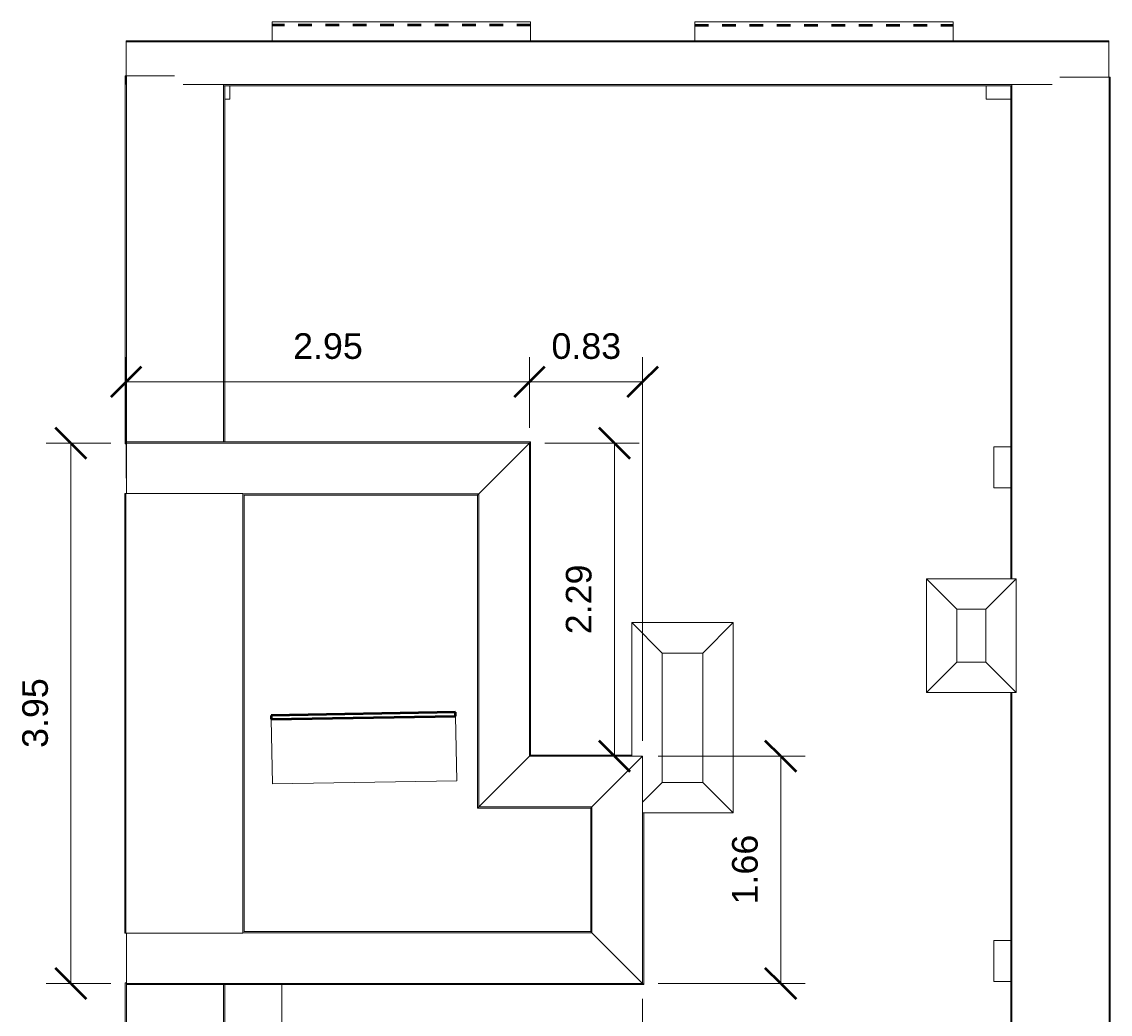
# Model space of a CAD drawing. Header units: metres. Extents: x -8.5 to -0.5, y -17.3 to -6.1.
# Tile 7 of 7: x -8.5 to -0.5, y -13.4 to -6.1. Entities that reach past the tile are written whole.
import ezdxf

# ---------------------------------------------------------------- set-up
doc = ezdxf.new("R2010")
doc.units = ezdxf.units.M
doc.linetypes.add('Trazo', pattern=[0.00635, 0.003175, -0.003175])
for name, color, linetype, lineweight in [('A-ANNO-DIMS', 211, 'Continuous', 9), ('A-ANNO-DIMS-75', 211, 'Continuous', 9), ('A-COLS', 52, 'Continuous', 18), ('A-FLOR', 192, 'Continuous', 18), ('A-GENM', 13, 'Continuous', 18), ('A-GLAZ', 151, 'Continuous', 18), ('A-GLAZ-HDLN', 1, 'Trazo', 25), ('A-GLAZ-SILL', 1, 'Continuous', 18), ('A-ROOF', 132, 'Continuous', 18), ('A-WALL', 113, 'Continuous', 18)]:
    doc.layers.add(name, color=color, linetype=linetype, lineweight=lineweight)
doc.styles.add('Arial', font='arial.ttf', dxfattribs={"height": 0.1875})
doc.dimstyles.new('Diagonal_-_Arial_2_5_mm', dxfattribs={"dimscale": 0.3048, "dimtxt": 0.191299, "dimasz": 0.738189, "dimexe": 0.590551, "dimexo": 0.369094, "dimgap": 0.369094, "dimtad": 1, "dimrnd": 0.01, "dimzin": 0, "dimdsep": 46, "dimtxsty": 'Arial', "dimblk1": 'OBLIQUE', "dimblk2": 'OBLIQUE', "dimsah": 1, "dimcen": 0.09, "dimazin": 0, "dimtfac": 1, "dimtdec": 4, "dimtix": 1, "dimtmove": 0, "dimatfit": 3, "dimfxl": 1, "dimtvp": 1, "dimtfill": 1, "dimtolj": 1, "dimtzin": 0, "dimarcsym": 2})

# ---------------------------------------------------------------- blocks, each defined once
blk = doc.blocks.new('Muro básico _ M6 B_ Muro tipo adiabático lado escalera en casetón - ___-142537-CUBIERTAS')
at = {"layer": 'A-WALL'}
for p, q in [((-7.7169, -9.5625), (-7.7169, -12.7763)), ((-7.7169, -9.5625), (-7.7167, -9.5625)), ((-7.7167, -9.5625), (-7.7087, -9.5625)), ((-7.7087, -9.5625), (-6.8547, -9.5625)), ((-7.7087, -9.5625), (-7.7087, -12.7763)), ((-6.8526, -12.7742), (-6.8526, -9.5646)), ((-6.8444, -12.7666), (-6.8444, -9.5722)), ((-7.7167, -12.7763), (-7.7169, -12.7763)), ((-7.7087, -12.7763), (-7.7167, -12.7763)), ((-6.8547, -12.7763), (-7.7087, -12.7763))]:
    blk.add_line(p, q, dxfattribs=at)
blk = doc.blocks.new('Muro básico _ M3_ muro tipo adiabático con barrido - ___-142540-CUBIERTAS')
at = {"layer": 'A-WALL'}
for p, q in [((-0.8775, -6.5166), (-0.5161, -6.5166)), ((-0.5161, -6.5166), (-0.5081, -6.5166)), ((-0.5161, -6.5166), (-0.5161, -16.0931)), ((-0.5081, -6.5166), (-0.5079, -6.5166)), ((-0.5079, -16.0931), (-0.5079, -6.5166)), ((-1.2355, -6.579), (-1.2355, -10.186)), ((-1.2273, -10.186), (-1.2273, -6.5709)), ((-1.2355, -11.0173), (-1.2355, -15.7759)), ((-1.2273, -15.784), (-1.2273, -11.0173)), ((-0.5161, -16.0931), (-0.6227, -16.0931)), ((-0.5081, -16.0931), (-0.5161, -16.0931)), ((-0.5079, -16.0931), (-0.5081, -16.0931))]:
    blk.add_line(p, q, dxfattribs=at)
blk = doc.blocks.new('Muro básico _ M5_ Muro tipo acabaddo en ladrillo visto - ___-142532-CUBIERTAS')
at = {"layer": 'A-WALL'}
for p, q in [((-4.7488, -9.185), (-7.7058, -9.185)), ((-7.7058, -9.1852), (-7.7058, -9.185)), ((-7.7058, -9.1932), (-7.7058, -9.1852)), ((-7.7058, -9.5625), (-7.7058, -9.1932)), ((-7.7058, -9.1932), (-4.757, -9.1932)), ((-4.757, -9.1932), (-5.1283, -9.5646)), ((-4.749, -9.1852), (-4.757, -9.1932)), ((-5.1283, -9.5646), (-6.8526, -9.5646)), ((-6.845, -9.5728), (-5.1366, -9.5728)), ((-5.1283, -9.5646), (-5.1365, -9.5727))]:
    blk.add_line(p, q, dxfattribs=at)
at = {"layer": 'A-WALL', "flags": 128}
for points in [[(-4.7488, -9.185), (-4.7489, -9.1851), (-4.749, -9.1852)], [(-5.1365, -9.5727), (-5.1366, -9.5728), (-5.1366, -9.5728)]]:
    blk.add_lwpolyline(points, dxfattribs=at)
blk = doc.blocks.new('Muro básico _ M5_ Muro tipo acabaddo en ladrillo visto - ___-142533-CUBIERTAS')
at = {"layer": 'A-WALL'}
for p, q in [((-5.1283, -9.5646), (-4.757, -9.1932)), ((-4.757, -9.1932), (-4.749, -9.1852)), ((-4.757, -9.1932), (-4.757, -11.4825)), ((-4.7488, -11.4744), (-4.7488, -9.185)), ((-5.1366, -9.5728), (-5.1366, -11.8621)), ((-5.1365, -9.5727), (-5.1283, -9.5646)), ((-5.1283, -11.8539), (-5.1283, -9.5646)), ((-4.757, -11.4825), (-5.1283, -11.8539)), ((-4.749, -11.4746), (-4.757, -11.4825)), ((-5.1283, -11.8539), (-5.1365, -11.862))]:
    blk.add_line(p, q, dxfattribs=at)
at = {"layer": 'A-WALL', "flags": 128}
for points in [[(-4.749, -9.1852), (-4.7489, -9.1851), (-4.7488, -9.185)], [(-5.1366, -9.5728), (-5.1366, -9.5728), (-5.1365, -9.5727)], [(-4.7488, -11.4744), (-4.7489, -11.4744), (-4.749, -11.4746)], [(-5.1365, -11.862), (-5.1366, -11.8621), (-5.1366, -11.8621)]]:
    blk.add_lwpolyline(points, dxfattribs=at)
blk = doc.blocks.new('Muro básico _ M5_ Muro tipo acabaddo en ladrillo visto - ___-142534-CUBIERTAS')
at = {"layer": 'A-WALL'}
for p, q in [((-5.1283, -11.8539), (-4.757, -11.4825)), ((-4.757, -11.4825), (-4.749, -11.4746)), ((-4.757, -11.4825), (-3.9287, -11.4825)), ((-4.007, -11.4744), (-4.7488, -11.4744)), ((-3.9287, -11.4825), (-4.3001, -11.8539)), ((-5.1366, -11.8621), (-4.3083, -11.8621)), ((-5.1365, -11.862), (-5.1283, -11.8539)), ((-4.3001, -11.8539), (-5.1283, -11.8539)), ((-4.3001, -11.8539), (-4.3082, -11.862))]:
    blk.add_line(p, q, dxfattribs=at)
at = {"layer": 'A-WALL', "flags": 128}
for points in [[(-4.749, -11.4746), (-4.7489, -11.4744), (-4.7488, -11.4744)], [(-5.1366, -11.8621), (-5.1366, -11.8621), (-5.1365, -11.862)], [(-4.3082, -11.862), (-4.3083, -11.8621), (-4.3083, -11.8621)]]:
    blk.add_lwpolyline(points, dxfattribs=at)
blk = doc.blocks.new('Muro básico _ M5_ Muro tipo acabaddo en ladrillo visto - ___-142535-CUBIERTAS')
at = {"layer": 'A-WALL'}
for p, q in [((-4.3001, -11.8539), (-3.9287, -11.4825)), ((-3.9287, -11.4825), (-3.9287, -13.1456)), ((-4.3083, -11.8621), (-4.3083, -12.7659)), ((-4.3082, -11.862), (-4.3001, -11.8539)), ((-4.3001, -12.7742), (-4.3001, -11.8539)), ((-3.9206, -13.1537), (-3.9206, -11.8973)), ((-4.3001, -12.7742), (-4.3082, -12.7661)), ((-3.9287, -13.1456), (-4.3001, -12.7742)), ((-3.9207, -13.1535), (-3.9287, -13.1456))]:
    blk.add_line(p, q, dxfattribs=at)
at = {"layer": 'A-WALL', "flags": 128}
for points in [[(-4.3083, -11.8621), (-4.3083, -11.8621), (-4.3082, -11.862)], [(-4.3082, -12.7661), (-4.3083, -12.766), (-4.3083, -12.7659)], [(-3.9206, -13.1537), (-3.9206, -13.1537), (-3.9207, -13.1535)]]:
    blk.add_lwpolyline(points, dxfattribs=at)
blk = doc.blocks.new('Muro básico _ M5_ Muro tipo acabaddo en ladrillo visto - ___-142536-CUBIERTAS')
at = {"layer": 'A-WALL'}
for p, q in [((-7.7058, -13.1456), (-7.7058, -12.7763)), ((-6.8526, -12.7742), (-4.3001, -12.7742)), ((-4.3083, -12.7659), (-6.845, -12.7659)), ((-4.3082, -12.7661), (-4.3001, -12.7742)), ((-4.3001, -12.7742), (-3.9287, -13.1456)), ((-7.7058, -13.1535), (-7.7058, -13.1456)), ((-3.9287, -13.1456), (-7.7058, -13.1456)), ((-7.7058, -13.1537), (-7.7058, -13.1535)), ((-7.7058, -13.1537), (-3.9206, -13.1537)), ((-3.9287, -13.1456), (-3.9207, -13.1535))]:
    blk.add_line(p, q, dxfattribs=at)
at = {"layer": 'A-WALL', "flags": 128}
for points in [[(-4.3083, -12.7659), (-4.3083, -12.766), (-4.3082, -12.7661)], [(-3.9207, -13.1535), (-3.9206, -13.1537), (-3.9206, -13.1537)]]:
    blk.add_lwpolyline(points, dxfattribs=at)
blk = doc.blocks.new('Muro básico _ M1_ Muro tipo ladrillo visto  con barrido - ___-142531-CUBIERTAS')
at = {"layer": 'A-WALL'}
for p, q in [((-0.5182, -6.2502), (-7.7062, -6.2502)), ((-7.7062, -6.2503), (-7.7062, -6.2502)), ((-7.7062, -6.2583), (-7.7062, -6.2503)), ((-7.7062, -6.5709), (-7.7062, -6.2583)), ((-7.7062, -6.2583), (-0.5182, -6.2583)), ((-0.5182, -6.2502), (-0.5182, -6.2503)), ((-0.5182, -6.2503), (-0.5182, -6.2583)), ((-0.5182, -6.2583), (-0.5182, -6.5166)), ((-0.9318, -6.5709), (-7.2901, -6.5709)), ((-6.9928, -6.5791), (-1.2291, -6.5791))]:
    blk.add_line(p, q, dxfattribs=at)
blk = doc.blocks.new('Muro básico _ M3_ muro tipo adiabático con barrido - ___-142539-CUBIERTAS')
at = {"layer": 'A-WALL'}
for p, q in [((-7.7139, -6.5066), (-7.7139, -9.1985)), ((-7.7139, -6.5066), (-7.7138, -6.5066)), ((-7.7138, -6.5066), (-7.7062, -6.5066)), ((-7.7058, -6.5066), (-7.3544, -6.5066)), ((-7.7058, -6.5066), (-7.7058, -9.1852)), ((-6.9946, -9.1852), (-6.9946, -6.5709)), ((-6.9864, -9.1852), (-6.9864, -6.579)), ((-7.7138, -9.1985), (-7.7139, -9.1985)), ((-7.7058, -9.1985), (-7.7138, -9.1985))]:
    blk.add_line(p, q, dxfattribs=at)
blk = doc.blocks.new('Muro básico _ M3_ muro tipo adiabático con barrido - ___-142538-CUBIERTAS')
at = {"layer": 'A-WALL'}
for p, q in [((-7.7139, -13.1403), (-7.7139, -15.779)), ((-7.7139, -13.1403), (-7.7138, -13.1403)), ((-7.7138, -13.1403), (-7.7058, -13.1403)), ((-7.7058, -13.1535), (-7.7058, -15.8403)), ((-6.9946, -15.784), (-6.9946, -13.1535)), ((-6.9864, -15.7759), (-6.9864, -13.1535)), ((-7.3463, -15.8403), (-7.7058, -15.8403))]:
    blk.add_line(p, q, dxfattribs=at)
blk = doc.blocks.new('Ventana monoblock practicable_ 2 hojas sin cajon para poner emparchado - CA-05_ COCINA - DORMITORIOS NORTE-215034-CUBIERTAS')
at = {"layer": 'A-GLAZ-HDLN'}
for p, q in [((-0.945, 0.2524), (0.945, 0.2524)), ((-0.945, 0.2424), (0.945, 0.2424))]:
    blk.add_line(p, q, dxfattribs=at)
at = {"layer": 'A-GLAZ-SILL'}
for p, q in [((-0.945, 0.1339), (-0.945, 0.2724)), ((-0.945, 0.2724), (0.945, 0.2724)), ((0.945, 0.2724), (0.945, 0.1339))]:
    blk.add_line(p, q, dxfattribs=at)
blk = doc.blocks.new('Ventana monoblock practicable_ 2 hojas sin cajon para poner emparchado - CA-05_ COCINA - DORMITORIOS NORTE-215036-CUBIERTAS')
at = {"layer": 'A-GLAZ-HDLN'}
for p, q in [((-0.945, -0.2424), (0.945, -0.2424)), ((-0.945, -0.2524), (0.945, -0.2524))]:
    blk.add_line(p, q, dxfattribs=at)
at = {"layer": 'A-GLAZ-SILL'}
for p, q in [((-0.945, -0.2724), (-0.945, -0.1339)), ((0.945, -0.1339), (0.945, -0.2724)), ((0.945, -0.2724), (-0.945, -0.2724))]:
    blk.add_line(p, q, dxfattribs=at)
blk = doc.blocks.new('Ruskin_-_PHB_-_Box_Corner_Penthouse - Ruskin_-_PHB_-_Box_Corner_Penthouse-145503-CUBIERTAS')
at = {"layer": 'A-GENM'}
for p, q in [((-0.32765, -0.41565), (-0.32765, 0.41565)), ((-0.1054, 0.1934), (-0.32765, 0.41565)), ((-0.32765, 0.41565), (0.32765, 0.41565)), ((0.1054, 0.1934), (0.32765, 0.41565)), ((0.32765, 0.41565), (0.32765, -0.41565)), ((0.1054, 0.1934), (-0.1054, 0.1934)), ((-0.1054, 0.1934), (-0.1054, -0.1934)), ((-0.1054, 0.1934), (-0.1054, -0.1934)), ((0.1054, 0.1934), (-0.1054, 0.1934)), ((0.1054, -0.1934), (0.1054, 0.1934)), ((0.1054, -0.1934), (0.1054, 0.1934)), ((-0.32765, -0.41565), (-0.1054, -0.1934)), ((-0.1054, -0.1934), (0.1054, -0.1934)), ((-0.1054, -0.1934), (0.1054, -0.1934)), ((0.1054, -0.1934), (0.32765, -0.41565)), ((0.32765, -0.41565), (-0.32765, -0.41565))]:
    blk.add_line(p, q, dxfattribs=at)
blk = doc.blocks.new('Ruskin_-_PHB_-_Box_Corner_Penthouse - Ruskin_-_PHB_-_Box_Corner_Penthouse chimenea grande-145505-CUBIERTAS')
at = {"layer": 'A-GENM'}
for p, q in [((-0.3706, -0.2809), (-0.3706, 0.6956)), ((-0.1484, 0.4734), (-0.3706, 0.6956)), ((-0.3706, 0.6956), (0.3707, 0.6956)), ((0.1484, 0.4734), (0.3707, 0.6956)), ((0.3707, 0.6956), (0.3707, -0.6957)), ((0.1484, 0.4734), (-0.1484, 0.4734)), ((-0.1484, 0.4734), (-0.1484, -0.4734)), ((-0.1484, 0.4734), (-0.1484, -0.4734)), ((0.1484, 0.4734), (-0.1484, 0.4734)), ((0.1484, -0.4734), (0.1484, 0.4734)), ((0.1484, -0.4734), (0.1484, 0.4734)), ((-0.2924, -0.6174), (-0.1484, -0.4734)), ((-0.1484, -0.4734), (0.1484, -0.4734)), ((-0.1484, -0.4734), (0.1484, -0.4734)), ((0.1484, -0.4734), (0.3707, -0.6957)), ((0.3707, -0.6957), (-0.2924, -0.6957))]:
    blk.add_line(p, q, dxfattribs=at)
blk = doc.blocks.new('DIMBLOCK1-CUBIERTAS')
at = {"layer": 'A-ANNO-DIMS-75'}
for p, q in [((-7.7079, -9.45), (-7.7079, -8.5657)), ((-4.757, -9.0807), (-4.757, -8.5657)), ((-7.7079, -8.7457), (-4.757, -8.7457)), ((-7.7079, -8.7457), (-7.7079, -9.45)), ((-4.757, -8.7457), (-4.757, -9.0807))]:
    blk.add_line(p, q, dxfattribs=at)
at = {"layer": 'A-ANNO-DIMS-75', "lineweight": 50}
for p, q in [((-7.7079, -8.7457), (-7.5954, -8.6332)), ((-4.757, -8.7457), (-4.6445, -8.6332)), ((-7.7079, -8.7457), (-7.8204, -8.8582)), ((-4.757, -8.7457), (-4.8695, -8.8582))]:
    blk.add_line(p, q, dxfattribs=at)
at = {"layer": 'A-ANNO-DIMS-75', "color": 0, "insert": (-6.4856, -8.3897), "char_height": 0.1875, "width": 0.607447, "attachment_point": 1, "line_spacing_factor": 0.941778, "style": 'Arial', "bg_fill": 3, "box_fill_scale": 1.25, "bg_fill_color": 256, "bg_fill_true_color": 13158600, "bg_fill_transparency": 0}
blk.add_mtext('2.95', dxfattribs=at)
blk = doc.blocks.new('_Oblique')
at = {"color": 0, "linetype": 'ByBlock', "lineweight": -2}
blk.add_line((-0.5, -0.5), (0.5, 0.5), dxfattribs=at)
blk = doc.blocks.new('DIMBLOCK2-CUBIERTAS')
at = {"layer": 'A-ANNO-DIMS-75', "lineweight": 50}
for p, q in [((-4.1345, -9.1932), (-4.247, -9.0807)), ((-4.1345, -9.1932), (-4.022, -9.3057)), ((-4.1345, -11.4825), (-4.247, -11.37)), ((-4.1345, -11.4825), (-4.022, -11.595))]:
    blk.add_line(p, q, dxfattribs=at)
at = {"layer": 'A-ANNO-DIMS-75'}
for p, q in [((-4.6445, -9.1932), (-3.9545, -9.1932)), ((-4.1345, -9.1932), (-4.6445, -9.1932)), ((-4.1345, -9.1932), (-4.1345, -11.4825)), ((-4.0879, -11.4825), (-4.3145, -11.4825)), ((-4.1345, -11.4825), (-4.0879, -11.4825))]:
    blk.add_line(p, q, dxfattribs=at)
at = {"layer": 'A-ANNO-DIMS-75', "color": 0, "insert": (-4.4904, -10.591), "char_height": 0.1875, "width": 0.607447, "attachment_point": 1, "rotation": 90, "line_spacing_factor": 0.941778, "style": 'Arial', "bg_fill": 3, "box_fill_scale": 1.25, "bg_fill_color": 256, "bg_fill_true_color": 13158600, "bg_fill_transparency": 0}
blk.add_mtext('2.29', dxfattribs=at)
blk = doc.blocks.new('DIMBLOCK3-CUBIERTAS')
at = {"layer": 'A-ANNO-DIMS-75', "lineweight": 50}
for p, q in [((-2.9189, -11.4825), (-3.0314, -11.37)), ((-2.9189, -11.4825), (-2.8064, -11.595)), ((-2.9189, -13.1456), (-3.0314, -13.0331)), ((-2.9189, -13.1456), (-2.8064, -13.2581))]:
    blk.add_line(p, q, dxfattribs=at)
at = {"layer": 'A-ANNO-DIMS-75'}
for p, q in [((-3.8162, -11.4825), (-2.7389, -11.4825)), ((-2.9189, -11.4825), (-3.8162, -11.4825)), ((-2.9189, -11.4825), (-2.9189, -13.1456)), ((-3.8162, -13.1456), (-2.7389, -13.1456)), ((-2.9189, -13.1456), (-3.8162, -13.1456))]:
    blk.add_line(p, q, dxfattribs=at)
at = {"layer": 'A-ANNO-DIMS-75', "color": 0, "insert": (-3.2748, -12.5672), "char_height": 0.1875, "width": 0.607447, "attachment_point": 1, "rotation": 90, "line_spacing_factor": 0.941778, "style": 'Arial', "bg_fill": 3, "box_fill_scale": 1.25, "bg_fill_color": 256, "bg_fill_true_color": 13158600, "bg_fill_transparency": 0}
blk.add_mtext('1.66', dxfattribs=at)
blk = doc.blocks.new('DIMBLOCK4-CUBIERTAS')
at = {"layer": 'A-ANNO-DIMS-75'}
for p, q in [((-7.7058, -13.2662), (-7.7058, -14.0463)), ((-7.7058, -13.8663), (-7.7058, -13.2662)), ((-3.9287, -13.2581), (-3.9287, -14.0463)), ((-3.9287, -13.8663), (-3.9287, -13.2581)), ((-7.7058, -13.8663), (-3.9287, -13.8663))]:
    blk.add_line(p, q, dxfattribs=at)
at = {"layer": 'A-ANNO-DIMS-75', "lineweight": 50}
for p, q in [((-7.7058, -13.8663), (-7.5933, -13.7538)), ((-3.9287, -13.8663), (-3.8162, -13.7538)), ((-7.7058, -13.8663), (-7.8183, -13.9788)), ((-3.9287, -13.8663), (-4.0412, -13.9788))]:
    blk.add_line(p, q, dxfattribs=at)
at = {"layer": 'A-ANNO-DIMS-75', "color": 0, "insert": (-6.0704, -13.5103), "char_height": 0.1875, "width": 0.607447, "attachment_point": 1, "line_spacing_factor": 0.941778, "style": 'Arial', "bg_fill": 3, "box_fill_scale": 1.25, "bg_fill_color": 256, "bg_fill_true_color": 13158600, "bg_fill_transparency": 0}
blk.add_mtext('3.78', dxfattribs=at)
blk = doc.blocks.new('DIMBLOCK5-CUBIERTAS')
at = {"layer": 'A-ANNO-DIMS-75'}
for p, q in [((-4.757, -9.0807), (-4.757, -8.5657)), ((-3.9287, -11.37), (-3.9287, -8.5657)), ((-4.757, -8.7457), (-3.9287, -8.7457)), ((-4.757, -8.7457), (-4.757, -9.0807)), ((-3.9287, -8.7457), (-3.9287, -11.37))]:
    blk.add_line(p, q, dxfattribs=at)
at = {"layer": 'A-ANNO-DIMS-75', "lineweight": 50}
for p, q in [((-4.757, -8.7457), (-4.6445, -8.6332)), ((-3.9287, -8.7457), (-3.8162, -8.6332)), ((-4.757, -8.7457), (-4.8695, -8.8582)), ((-3.9287, -8.7457), (-4.0412, -8.8582))]:
    blk.add_line(p, q, dxfattribs=at)
at = {"layer": 'A-ANNO-DIMS-75', "color": 0, "insert": (-4.5959, -8.3897), "char_height": 0.1875, "width": 0.607447, "attachment_point": 1, "line_spacing_factor": 0.941778, "style": 'Arial', "bg_fill": 3, "box_fill_scale": 1.25, "bg_fill_color": 256, "bg_fill_true_color": 13158600, "bg_fill_transparency": 0}
blk.add_mtext('0.83', dxfattribs=at)
blk = doc.blocks.new('DIMBLOCK6-CUBIERTAS')
at = {"layer": 'A-ANNO-DIMS-75', "lineweight": 50}
for p, q in [((-8.1116, -9.1932), (-8.2241, -9.0807)), ((-8.1116, -9.1932), (-7.9991, -9.3057)), ((-8.1116, -13.1456), (-8.2241, -13.0331)), ((-8.1116, -13.1456), (-7.9991, -13.2581))]:
    blk.add_line(p, q, dxfattribs=at)
at = {"layer": 'A-ANNO-DIMS-75'}
for p, q in [((-7.8183, -9.1932), (-8.2916, -9.1932)), ((-8.1116, -9.1932), (-8.1116, -13.1456)), ((-8.1116, -9.1932), (-7.8183, -9.1932)), ((-7.8183, -13.1456), (-8.2916, -13.1456)), ((-8.1116, -13.1456), (-7.8183, -13.1456))]:
    blk.add_line(p, q, dxfattribs=at)
at = {"layer": 'A-ANNO-DIMS-75', "color": 0, "insert": (-8.4675, -11.4225), "char_height": 0.1875, "width": 0.607447, "attachment_point": 1, "rotation": 90, "line_spacing_factor": 0.941778, "style": 'Arial', "bg_fill": 3, "box_fill_scale": 1.25, "bg_fill_color": 256, "bg_fill_true_color": 13158600, "bg_fill_transparency": 0}
blk.add_mtext('3.95', dxfattribs=at)

msp = doc.modelspace()

# ---------------------------------------------------------------- linework, layer by layer
at = {"layer": 'A-COLS'}
for p, q in [((-6.9495, -6.6768), (-6.9495, -6.579)), ((-1.4144, -6.579), (-1.4144, -6.6768)), ((-6.9865, -6.6768), (-6.9495, -6.6768)), ((-1.4144, -6.6768), (-1.2354, -6.6768)), ((-1.3592, -9.2202), (-1.3592, -9.5202)), ((-1.2354, -9.2202), (-1.3592, -9.2202)), ((-1.3592, -9.5202), (-1.2354, -9.5202)), ((-1.3592, -12.8297), (-1.3592, -13.1297)), ((-1.2354, -12.8297), (-1.3592, -12.8297)), ((-1.3592, -13.1297), (-1.2354, -13.1297))]:
    msp.add_line(p, q, dxfattribs=at)
at = {"layer": 'A-FLOR'}
for p, q in [((-5.0977, -11.862), (-5.0977, -11.864)), ((-5.0977, -12.764), (-5.0977, -12.7661))]:
    msp.add_line(p, q, dxfattribs=at)
at = {"layer": 'A-ROOF', "lineweight": 50}
for p, q in [((-5.2978, -11.1621), (-6.6462, -11.1856)), ((-6.6462, -11.1856), (-6.6458, -11.2125)), ((-6.6458, -11.2125), (-5.2973, -11.189)), ((-5.2973, -11.189), (-5.2978, -11.1621))]:
    msp.add_line(p, q, dxfattribs=at)
at = {"layer": 'A-ROOF'}
for p, q in [((-6.6458, -11.2125), (-6.6375, -11.6855)), ((-5.289, -11.662), (-5.2973, -11.189)), ((-6.6375, -11.6855), (-5.289, -11.662)), ((-5.1278, -11.864), (-5.1278, -11.862)), ((-4.3082, -11.864), (-5.1278, -11.864)), ((-5.0795, -11.862), (-5.0795, -11.864)), ((-6.8445, -12.764), (-4.3082, -12.764)), ((-4.3795, -12.764), (-4.3795, -12.7661)), ((-6.5684, -13.1535), (-6.5684, -15.7759))]:
    msp.add_line(p, q, dxfattribs=at)

# ---------------------------------------------------------------- block references
at = {"layer": 'A-GENM'}
for name, p in [('Ruskin_-_PHB_-_Box_Corner_Penthouse - Ruskin_-_PHB_-_Box_Corner_Penthouse-145503-CUBIERTAS', (-1.5246, -10.6016)), ('Ruskin_-_PHB_-_Box_Corner_Penthouse - Ruskin_-_PHB_-_Box_Corner_Penthouse chimenea grande-145505-CUBIERTAS', (-3.6363, -11.2016))]:
    msp.add_blockref(name, p, dxfattribs=at)
at = {"layer": 'A-GLAZ', "rotation": 180}
msp.add_blockref('Ventana monoblock practicable_ 2 hojas sin cajon para poner emparchado - CA-05_ COCINA - DORMITORIOS NORTE-215036-CUBIERTAS', (-5.6947, -6.3842), dxfattribs=at)
at = {"layer": 'A-GLAZ'}
msp.add_blockref('Ventana monoblock practicable_ 2 hojas sin cajon para poner emparchado - CA-05_ COCINA - DORMITORIOS NORTE-215034-CUBIERTAS', (-2.6022, -6.3842), dxfattribs=at)
at = {"layer": 'A-WALL'}
for name in ['Muro básico _ M1_ Muro tipo ladrillo visto  con barrido - ___-142531-CUBIERTAS', 'Muro básico _ M3_ muro tipo adiabático con barrido - ___-142539-CUBIERTAS', 'Muro básico _ M3_ muro tipo adiabático con barrido - ___-142540-CUBIERTAS', 'Muro básico _ M5_ Muro tipo acabaddo en ladrillo visto - ___-142532-CUBIERTAS', 'Muro básico _ M5_ Muro tipo acabaddo en ladrillo visto - ___-142533-CUBIERTAS', 'Muro básico _ M6 B_ Muro tipo adiabático lado escalera en casetón - ___-142537-CUBIERTAS', 'Muro básico _ M5_ Muro tipo acabaddo en ladrillo visto - ___-142534-CUBIERTAS', 'Muro básico _ M5_ Muro tipo acabaddo en ladrillo visto - ___-142535-CUBIERTAS', 'Muro básico _ M5_ Muro tipo acabaddo en ladrillo visto - ___-142536-CUBIERTAS', 'Muro básico _ M3_ muro tipo adiabático con barrido - ___-142538-CUBIERTAS']:
    msp.add_blockref(name, (0, 0), dxfattribs=at)

# ---------------------------------------------------------------- next in the draw order: dimensions: what is measured, and where the dimension line sits
at = {"layer": 'A-ANNO-DIMS'}
dim = msp.add_linear_dim(base=(-4.757, -8.7457), p1=(-7.7079, -9.5625), p2=(-4.757, -9.1932), dimstyle='Diagonal_-_Arial_2_5_mm', override={"dimpost": '<>', "dimfxl": 2.973993}, dxfattribs=at)
dim.commit()
dim.dimension.update_dxf_attribs({"geometry": 'DIMBLOCK1-CUBIERTAS', "text_midpoint": (-6.2325, -8.5374)})

# ---------------------------------------------------------------- next in the draw order: dimensions: what is measured, and where the dimension line sits
dim = msp.add_linear_dim(base=(-4.1345, -11.4825), p1=(-4.757, -9.1932), p2=(-3.9754, -11.4825), angle=90, dimstyle='Diagonal_-_Arial_2_5_mm', override={"dimpost": '<>', "dimfxl": 2.419081}, dxfattribs=at)
dim.commit()
dim.dimension.update_dxf_attribs({"geometry": 'DIMBLOCK2-CUBIERTAS', "text_midpoint": (-4.3427, -10.3378)})

# ---------------------------------------------------------------- next in the draw order: dimensions: what is measured, and where the dimension line sits
dim = msp.add_linear_dim(base=(-2.9189, -13.1456), p1=(-3.9287, -11.4825), p2=(-3.9287, -13.1456), angle=90, dimstyle='Diagonal_-_Arial_2_5_mm', override={"dimpost": '<>', "dimfxl": 1.663049}, dxfattribs=at)
dim.commit()
dim.dimension.update_dxf_attribs({"geometry": 'DIMBLOCK3-CUBIERTAS', "text_midpoint": (-3.1271, -12.314)})

# ---------------------------------------------------------------- next in the draw order: dimensions: what is measured, and where the dimension line sits
for base, p1, p2, override, picture, middle in [((-3.9287, -8.7457), (-4.757, -9.1932), (-3.9287, -11.4825), {"dimpost": '<>', "dimfxl": 2.434574}, 'DIMBLOCK5-CUBIERTAS', (-4.3428, -8.5374)), ((-3.9287, -13.8663), (-7.7058, -13.1537), (-3.9287, -13.1456), {"dimpost": '<>', "dimfxl": 3.777141}, 'DIMBLOCK4-CUBIERTAS', (-5.8173, -13.658))]:
    dim = msp.add_linear_dim(base=base, p1=p1, p2=p2, dimstyle='Diagonal_-_Arial_2_5_mm', override=override, dxfattribs=at)
    dim.commit()
    dim.dimension.update_dxf_attribs({"geometry": picture, "text_midpoint": middle})

# ---------------------------------------------------------------- next in the draw order: dimensions: what is measured, and where the dimension line sits
dim = msp.add_linear_dim(base=(-8.1116, -13.1456), p1=(-7.7058, -9.1932), p2=(-7.7058, -13.1456), angle=90, dimstyle='Diagonal_-_Arial_2_5_mm', override={"dimpost": '<>', "dimfxl": 3.952396}, dxfattribs=at)
dim.commit()
dim.dimension.update_dxf_attribs({"geometry": 'DIMBLOCK6-CUBIERTAS', "text_midpoint": (-8.3199, -11.1694)})

doc.saveas('drawing.dxf')
